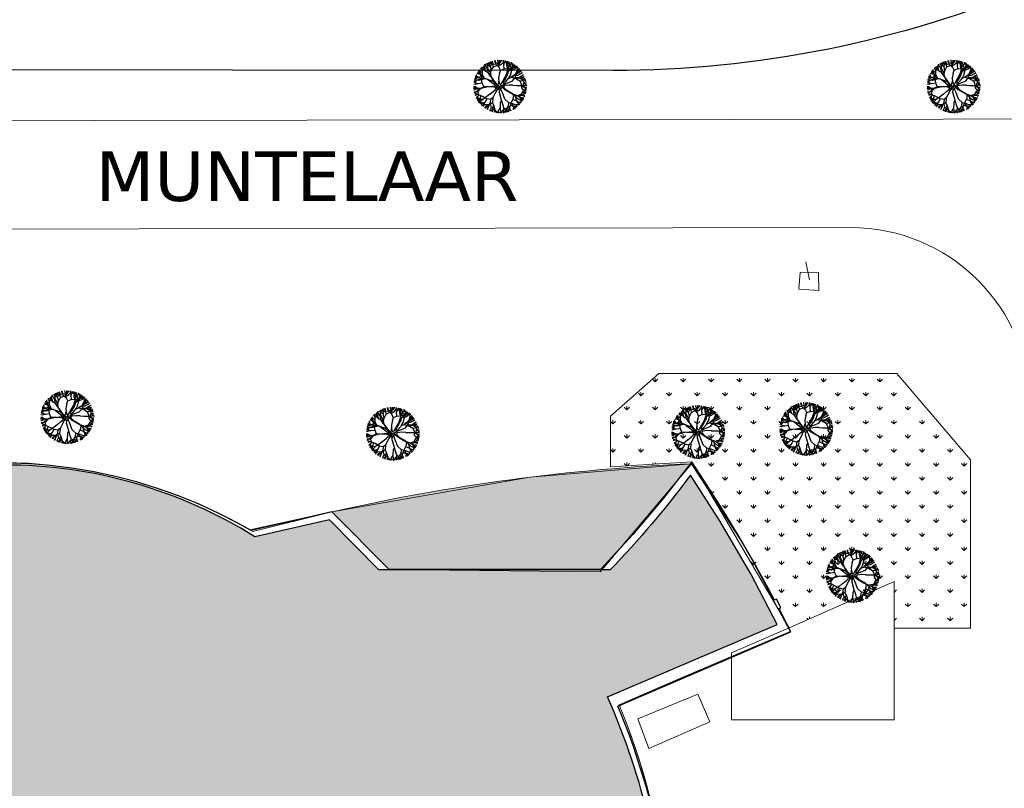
# Model space of a CAD drawing. Header units: millimetres. Extents: x -288508 to 246429, y 65483 to 604694.
# Tile 8 of 10: x 14696 to 64246, y 389669 to 428344. Entities that reach past the tile are written whole.
import ezdxf

# ---------------------------------------------------------------- set-up
doc = ezdxf.new("R2010")
doc.units = ezdxf.units.MM
doc.header["$LTSCALE"] = 100
doc.linetypes.add('BORDER2', pattern=[22.224999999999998, 6.35, -3.175, 6.35, -3.175, 0, -3.175])
doc.linetypes.add('DASHDOT', pattern=[25.4, 12.7, -6.35, 0, -6.35])
doc.layers.add('F-IA----_OBJECTKLEUR', color=7, linetype='Continuous', transparency=0.5)
doc.layers.add('T--A9020_Opstallen', color=254, linetype='Continuous', transparency=0.3)
for name, color, linetype in [('F-IL----_BRUTODEF', 4, 'Continuous'), ('F-IL----_OBJECTDEF', 6, 'Continuous'), ('LAYER01', 7, 'Continuous'), ('T--A90--_Groenvoorziening', 90, 'Continuous'), ('T--L90--_Groenvoorziening', 94, 'Continuous'), ('T--L9020_Opstallen', 3, 'Continuous'), ('T--L9041_VERHARDING', 30, 'DASHDOT'), ('T--L9042_BEPLANTING', 84, 'Continuous'), ('T--L9066_TRANSP_VOORZ_Auto', 1, 'Continuous'), ('T--T90--_TERREIN', 7, 'BORDER2')]:
    doc.layers.add(name, color=color, linetype=linetype)
doc.layers.add('HATCH_REACTORS', color=7, linetype='Continuous', plot=False)
doc.styles.get("Standard").update_dxf_attribs({"font": 'arial.ttf'})

# ---------------------------------------------------------------- blocks, each defined once
blk = doc.blocks.new('boom13')
for p, q in [((-605.6496879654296, 955.0146843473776), (-1011.206892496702, 1185.979495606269)), ((-678.9047749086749, 738.3398220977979), (-387.6149205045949, 449.5047017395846)), ((-448.667074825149, 798.1317292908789), (-605.6496879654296, 955.0146843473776)), ((-370.1730189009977, 710.9749724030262), (-448.667074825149, 798.1317292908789)), ((-213.1849070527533, 484.3697824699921), (-370.1730189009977, 710.9749724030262)), ((137.2226218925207, 947.5062793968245), (50.19770483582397, 671.5322892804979)), ((299.3826528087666, 369.1529174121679), (658.5379680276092, 717.7815004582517)), ((-965.6426062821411, 249.4667507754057), (-644.8994652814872, 87.80673679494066)), ((-204.4639562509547, 179.3191517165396), (-721.9686739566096, 696.1375127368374)), ((-644.8994652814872, 87.80673679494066), (-378.8939697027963, 35.51109734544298)), ((-387.6149205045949, 449.5047017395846), (-261.1501364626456, 327.4868274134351)), ((-378.8939697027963, 35.51109734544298), (-204.4639562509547, 39.87071867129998)), ((-261.1501364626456, 327.4868274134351), (-187.0165559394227, 296.9813680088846)), ((-156.4932281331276, 366.7075661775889), (-213.1849070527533, 484.3697824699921)), ((-169.5746543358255, 127.0274755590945), (-204.4639562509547, 179.3191517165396)), ((-204.4639562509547, 39.87071867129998), (-169.5746543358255, 70.37617807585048)), ((-187.0165559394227, 296.9813680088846), (-156.4932281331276, 327.4868274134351)), ((-169.5746543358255, 70.37617807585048), (-169.5746543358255, 127.0274755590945)), ((-156.4932281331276, 327.4868274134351), (-156.4932281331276, 366.7075661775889)), ((50.19770483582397, 671.5322892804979), (5.702160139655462, 360.2592899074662)), ((5.702160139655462, 360.2592899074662), (32.39838721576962, 289.1102698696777)), ((32.39838721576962, 289.1102698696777), (121.3949753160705, 280.216642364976)), ((121.3949753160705, 280.216642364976), (299.3826528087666, 369.1529174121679)), ((228.1908810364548, 48.98629053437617), (201.4891552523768, 13.41178051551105)), ((201.4891552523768, 13.41178051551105), (201.4891552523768, -57.73723952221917)), ((388.3792409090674, 75.66717304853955), (228.1908810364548, 48.98629053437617)), ((950.1912134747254, 127.4353280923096), (388.3792409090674, 75.66717304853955)), ((201.4891552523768, -57.73723952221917), (254.887108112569, -111.0990045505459)), ((254.887108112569, -111.0990045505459), (361.6830138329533, -146.6695512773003)), ((361.6830138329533, -146.6695512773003), (935.4891975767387, -144.335460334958))]:
    blk.add_line(p, q)
for points in [[(-1254.089208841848, 1296.05712128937), (-1229.072830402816, 1464.343479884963), (-1251.275504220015, 1463.239457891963)], [(-1094.748592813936, 1503.561433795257), (-1159.773873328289, 1474.566242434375), (-1194.413360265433, 1518.05764242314)], [(-965.6426062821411, 249.4667507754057), (-1135.539598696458, 377.0452887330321), (-1159.960107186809, 636.1102333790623), (-1099.723061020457, 999.4601939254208), (-1069.420853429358, 1336.152024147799), (-1083.984431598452, 1500.755426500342), (-1026.012802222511, 1634.965856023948)], [(-1158.396306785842, 1347.931501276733), (-1113.906260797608, 1592.458698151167)], [(-838.4818696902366, 771.0507929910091), (-960.5428672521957, 987.706412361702), (-951.0448979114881, 1244.311150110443), (-993.185032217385, 1420.395799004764), (-1087.519405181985, 1527.064829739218), (-1113.588680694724, 1603.720940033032)], [(-874.3456196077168, 1546.118482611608), (-1008.077211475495, 1539.575976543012), (-1062.198951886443, 1626.599241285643)], [(-702.3774594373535, 1481.308170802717), (-858.0898710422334, 1536.885416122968), (-924.8221906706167, 1692.492191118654)], [(-169.3980660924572, 983.7190321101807), (-172.6096740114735, 988.7971001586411), (-374.0220870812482, 1273.842271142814), (-593.1520161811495, 1370.359253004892), (-858.6236156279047, 1545.958532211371), (-919.8539387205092, 1703.817601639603)], [(-813.5998250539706, 1736.952402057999), (-669.0112996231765, 1392.391712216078), (-535.5411616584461, 1247.898008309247), (-446.5610696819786, 981.1367426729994), (-524.4172754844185, 1247.898008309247), (-479.9272294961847, 1481.308170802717), (-535.5411616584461, 1725.839330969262), (-568.9073214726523, 1836.985895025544)], [(-585.2100822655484, 1378.140270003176), (-599.4378767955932, 1519.807014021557), (-669.444639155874, 1591.261565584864), (-715.4519526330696, 1701.792697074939), (-785.4587149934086, 1773.247248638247)], [(-707.6718825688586, 1693.851729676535), (-659.3358542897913, 1803.450892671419)], [(-669.0112996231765, 1381.27467783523), (-635.6396411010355, 1592.458698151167), (-702.3774594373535, 1792.529647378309)], [(-413.1777645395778, 758.7257748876), (-446.5610696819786, 992.2537770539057), (-268.6008857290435, 1281.241184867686), (-35.03226832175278, 1514.655310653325), (-12.78449597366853, 1692.492191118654), (-46.15065578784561, 1925.906316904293)], [(-257.4769995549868, 1303.471290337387), (-235.2347259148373, 1570.228592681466), (-368.7048638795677, 1759.182507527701), (-402.0710236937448, 1881.446105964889)], [(-366.0801531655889, 1281.623288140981), (-284.9666172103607, 1516.694038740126), (-346.3627319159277, 1658.827275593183), (-368.5363881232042, 1792.709154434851), (-398.9863351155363, 1887.361182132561)], [(-313.0909317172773, 1681.379120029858), (-246.358612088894, 1770.299541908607), (-257.4769995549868, 1903.676211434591)], [(-284.80082559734, 1532.419871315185), (-62.50998457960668, 1734.643326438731), (-14.01209244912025, 1859.964473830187), (-44.62783105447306, 1938.890668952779)], [(-189.4622687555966, 1625.826708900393), (-249.5327392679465, 1893.743737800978)], [(-224.1108397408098, 1581.345627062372), (-146.2546339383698, 1703.60922549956), (-124.0123602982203, 1925.906316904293)], [(-54.56805066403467, 1742.424343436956), (181.4488168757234, 1755.81589800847), (260.8956503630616, 1833.653005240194), (269.5062980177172, 1904.331690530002)], [(-35.03226832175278, 1514.655310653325), (209.6657339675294, 1547.998487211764), (476.6005111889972, 1492.425205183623), (598.9467629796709, 1536.885416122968), (788.0308331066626, 1636.918909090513), (821.3969929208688, 1736.952402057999)], [(-21.78938886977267, 1867.902610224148), (112.2754057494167, 1905.887271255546)], [(137.2226218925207, 947.5062793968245), (214.6893556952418, 1181.526838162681), (312.8516939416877, 1542.228109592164), (331.0709779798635, 1777.921455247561), (411.017959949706, 1902.933229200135)], [(354.2542593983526, 1514.655310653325), (343.1303732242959, 1636.918909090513), (165.1756879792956, 1748.069436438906), (198.5418477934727, 1925.906316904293)], [(268.8415120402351, 1841.437870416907), (363.8496397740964, 1903.39972203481)], [(320.7975556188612, 1550.012974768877), (471.7492886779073, 1697.906172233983), (497.0810831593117, 1862.767561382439)], [(343.1303732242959, 1648.035943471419), (487.7243973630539, 1703.60922549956), (532.2144433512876, 1825.872823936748)], [(498.8482835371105, 1714.722296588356), (710.1746273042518, 1781.412612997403)], [(590.256716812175, 1751.769937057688), (543.9217478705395, 1830.853251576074)], [(707.1041438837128, 1648.401075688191), (598.0367868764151, 1743.828969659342), (606.6474345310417, 1814.50765494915)], [(928.858873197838, 1056.521229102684), (924.2397150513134, 1363.202633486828), (729.4435917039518, 1530.245029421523), (715.0500055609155, 1656.185940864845), (739.8788779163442, 1773.875494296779)], [(799.7807831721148, 1490.23546382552), (919.7863485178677, 1685.609870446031)], [(847.5834733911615, 805.7284941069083), (944.5848049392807, 1056.365126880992), (1095.367972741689, 1188.535322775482), (1176.144378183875, 1392.16007023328), (1247.649277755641, 1462.21616046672)], [(988.2332906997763, 1381.27467783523), (921.500971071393, 1525.76838174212), (921.500971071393, 1603.575732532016), (932.6193585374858, 1648.035943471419)], [(932.1855767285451, 1370.98749866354), (1067.579943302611, 1534.759799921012), (1075.856234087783, 1573.989651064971)], [(1020.303222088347, 1170.768504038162), (1001.08349836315, 1376.713496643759), (1054.722321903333, 1483.7452653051), (1129.568436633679, 1550.119595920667)], [(1039.964689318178, 1500.386509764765), (1045.584564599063, 1594.563034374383)], [(-1509.188325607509, -64.10465081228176), (-1554.642884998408, 178.6354628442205), (-1512.395060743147, 448.0008026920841), (-1562.876535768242, 567.9880368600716), (-1672.177141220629, 751.8707792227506), (-1773.744270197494, 780.2277650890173)], [(-1450.549892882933, 711.8613339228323), (-1677.02162895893, 724.9520908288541), (-1768.280880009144, 771.7146092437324)], [(-1157.155828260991, 646.8677643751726), (-1453.353172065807, 701.107638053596), (-1638.219677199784, 829.7022178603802), (-1699.53976852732, 903.1176444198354)], [(-1426.791100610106, 964.5223441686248), (-1567.792349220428, 890.6963267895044), (-1645.503686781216, 886.8321513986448), (-1690.461211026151, 895.7287749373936)], [(-1597.971632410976, 807.7258798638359), (-1607.834883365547, 902.1849740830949), (-1661.194092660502, 962.0406974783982)], [(-1548.325105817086, 1010.274411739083), (-1642.664519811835, 1011.21022841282)], [(-678.9047749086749, 738.3398220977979), (-791.3575514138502, 847.7600731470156), (-980.436122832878, 892.2202840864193), (-1347.474878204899, 903.3333551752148), (-1636.657427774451, 1025.596953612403)], [(-1218.137389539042, 1007.007148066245), (-1422.873732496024, 977.583218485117), (-1532.437310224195, 1025.840293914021), (-1602.446846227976, 1097.297676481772)], [(-1330.445169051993, 1128.519884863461), (-1454.892493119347, 1092.045951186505), (-1556.910584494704, 1141.613089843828)], [(-1383.353423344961, 1234.204069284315), (-1501.743234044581, 1265.065988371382)], [(-721.9686739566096, 696.1375127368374), (-968.2203829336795, 847.2841416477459), (-1210.357319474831, 999.0661806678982), (-1342.090625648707, 1181.208983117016), (-1458.772261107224, 1300.303677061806)], [(-971.6422249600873, 987.1544997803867), (-1092.046146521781, 1170.485132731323), (-1254.089208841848, 1296.05712128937), (-1399.509508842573, 1311.101395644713)], [(-1103.973432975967, 1115.429127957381), (-1319.681007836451, 1125.713877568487), (-1372.589262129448, 1231.398061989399), (-1357.668956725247, 1376.831133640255)], [(-969.3122366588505, 892.2202840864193), (-1013.802282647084, 1192.320762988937), (-1158.396306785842, 1336.814466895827), (-1302.984832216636, 1414.62181768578)], [(-169.3980660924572, 983.7190321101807), (-101.0937455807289, 475.8764474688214), (-74.39751850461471, 235.7485048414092), (-3.200248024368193, 182.3907031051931), (130.2918847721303, 191.2803673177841), (263.7895162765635, 289.1102698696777), (685.1757843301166, 690.6508882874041)], [(658.5379680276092, 717.7815004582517), (855.3635434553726, 797.7875267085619), (1090.050839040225, 685.3914410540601), (1370.57965648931, 446.7383913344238), (1643.658832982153, 247.4712949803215), (1792.283005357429, 175.2408771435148), (1877.516705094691, 56.46223582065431)], [(685.1757843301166, 690.6508882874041), (848.3655905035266, 929.0922747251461), (1011.985669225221, 1163.392409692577), (1200.446030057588, 1285.917333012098), (1325.188566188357, 1396.540340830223)], [(765.7830607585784, 803.2998622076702), (988.2332906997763, 914.4503895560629), (1244.049680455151, 892.2202840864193), (1422.009864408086, 925.5634606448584), (1533.232230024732, 1014.483882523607), (1611.088435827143, 1036.713987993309)], [(944.9599124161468, 124.47987723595), (950.1912134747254, 127.4353280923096), (1244.887462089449, 314.4428966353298), (1352.168074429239, 528.5090635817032), (1540.734881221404, 784.932222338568), (1701.440058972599, 838.2471743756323)], [(988.2332906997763, 925.5634606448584), (1177.317360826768, 1036.713987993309), (1310.782000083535, 1192.320762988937), (1333.029772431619, 1336.814466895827)], [(1097.830909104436, 677.4504736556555), (1296.780385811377, 903.4901517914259), (1502.18151474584, 995.8079014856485), (1596.686720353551, 1010.597917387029)], [(1119.039766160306, 1196.164085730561), (1315.830247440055, 1217.803150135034), (1395.277080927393, 1295.640257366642)], [(1213.544971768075, 1210.954101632), (1340.827685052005, 1351.215705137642)], [(1304.557682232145, 895.5520153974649), (1432.34054399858, 1082.988285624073), (1519.402810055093, 1137.165272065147)], [(1310.782000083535, 1192.320762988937), (1477.618297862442, 1158.977586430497), (1477.618297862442, 1181.207691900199)], [(1462.624699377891, 972.6104253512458), (1548.688976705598, 932.4514367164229), (1627.471024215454, 947.394723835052)], [(1541.675441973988, 800.6268818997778), (1541.782571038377, 934.5183736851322), (1631.386318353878, 984.2514598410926)], [(1599.9802343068, 578.1327209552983), (1632.757741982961, 703.6043085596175), (1727.761941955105, 765.5623119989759)], [(-1528.52160716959, 324.70150254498), (-1650.081884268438, 307.519320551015), (-1752.257423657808, 124.2641190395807), (-1931.531931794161, 148.7571263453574)], [(-1666.531608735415, 147.90053553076), (-1876.631625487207, 179.6965120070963), (-1914.526346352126, 166.6019199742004)], [(-1395.200407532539, 306.8957584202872), (-1655.767447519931, 145.0945282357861), (-1698.730864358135, -107.8932906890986), (-1799.302862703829, -185.0526170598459), (-1912.987025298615, -224.33639315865)], [(-1138.343877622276, 366.2877577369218), (-1403.160289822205, 320.4592967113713), (-1594.08530806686, 381.7141886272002), (-1810.243837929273, 346.1704772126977), (-1907.110647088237, 371.4217687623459)], [(-1674.129442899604, 471.4991607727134), (-1859.896858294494, 508.4406536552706)], [(-1661.185200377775, 306.9672111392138), (-1723.870932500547, 448.6228516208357), (-1848.193184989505, 486.9859749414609)], [(-1612.809351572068, 398.0837342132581), (-1732.645255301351, 555.6721183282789), (-1840.27090478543, 583.7280301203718)], [(-1735.522739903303, 459.1810984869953), (-1812.625940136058, 666.9346023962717)], [(-878.5098038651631, -432.0105979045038), (-510.4725521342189, -288.967591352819), (-225.6889689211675, -146.6695512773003), (-216.786560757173, -66.6308670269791), (-296.8807406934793, 4.518153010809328), (-403.6766464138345, 31.19903552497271)], [(0, 162.2373627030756), (-62.44332743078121, 137.2765489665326), (-62.44332743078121, 37.43725731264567), (0, 0), (99.9060246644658, -12.48040686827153), (124.8811561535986, 24.96081373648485), (112.3935904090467, 112.3196985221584), (74.92539446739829, 137.2765489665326), (37.46269723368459, 124.80010539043), (0, 149.7569558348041)], [(1252.264454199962, 306.1243314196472), (1483.016758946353, 213.4364823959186), (1628.023743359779, 267.6980193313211), (1762.84163228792, 283.1952880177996), (1858.889107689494, 308.906921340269)], [(1359.545066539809, 520.1904983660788), (1501.743595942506, 527.3650878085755), (1576.586745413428, 593.7367888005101), (1689.266361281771, 634.1979811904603), (1764.109510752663, 700.5696821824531)], [(1472.197372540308, 390.6964507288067), (1592.034372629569, 570.3478557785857), (1709.877014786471, 561.3178004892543), (1826.890233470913, 473.6747716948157)], [(1498.714952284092, 212.4898974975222), (1689.649153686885, -19.56973823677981), (1812.40708761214, -74.2316553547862), (1892.756369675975, -47.57343713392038)], [(1520.726176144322, -126.41889230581), (1674.436603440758, 11.98574020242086), (1792.319305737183, 32.88050971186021), (1890.255522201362, 12.48467289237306)], [(1587.271692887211, 112.6300886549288), (1857.841417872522, 159.3207699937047)], [(1680.948808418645, 626.8218868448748), (1788.012197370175, 573.1024405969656)], [(1717.822876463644, 569.1026656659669), (1805.215571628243, 654.7246380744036)], [(1796.854105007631, 54.65559483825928), (1875.749141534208, 106.3892782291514)], [(1800.228867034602, 183.0257423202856), (1808.835586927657, 253.70057943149), (1863.952542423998, 261.0161207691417)], [(-1700.627912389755, -26.99528668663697), (-1929.902927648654, -24.65822564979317)], [(-878.5098038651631, -432.0105979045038), (-966.9935206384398, -449.1814095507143), (-1264.462424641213, -285.7929151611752), (-1509.188325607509, -64.10465081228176), (-1687.910657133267, -50.71631103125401), (-1919.379677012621, -95.63342996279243)], [(-1566.406067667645, -256.2619677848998), (-1692.385396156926, -184.5738580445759), (-1915.512802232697, -173.3990541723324)], [(-1661.897069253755, -350.100260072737), (-1754.021916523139, -287.8663752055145), (-1886.681824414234, -305.5949778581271)], [(-1788.538701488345, -187.8586243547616), (-1814.223168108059, -330.4856887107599), (-1879.253769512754, -359.4794930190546)], [(-1505.360293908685, -468.4347958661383), (-1709.852752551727, -415.1275925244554), (-1864.240236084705, -478.2582694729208)], [(-1817.027447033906, -341.2432197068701), (-1860.9850021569, -421.6722774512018)], [(-1287.217548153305, -275.7867777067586), (-1554.750301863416, -266.8200178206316), (-1736.842473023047, -409.5095439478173), (-1857.298123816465, -448.9065529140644)], [(-891.2022080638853, -407.2933276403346), (-1134.814280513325, -369.7604075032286), (-1494.596132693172, -471.2408031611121), (-1706.053335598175, -576.9249875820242), (-1854.383305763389, -572.7198117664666)], [(-1728.483568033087, -662.9698950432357), (-1830.506980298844, -613.4013693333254)], [(-1692.544815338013, -852.7514887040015), (-1355.590062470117, -691.2293379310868), (-1217.903238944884, -550.7478557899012), (-955.8902045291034, -448.6293001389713), (-1218.455688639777, -539.6376963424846), (-1453.787351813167, -506.7944861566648), (-1695.254788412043, -574.4840333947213), (-1804.607123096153, -613.3289329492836)], [(-1477.140368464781, -889.2971355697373), (-1610.093757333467, -693.8318141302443), (-1717.719406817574, -665.7759023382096), (-1782.75000822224, -694.7697066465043)], [(-1344.486746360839, -690.6772285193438), (-1557.067517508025, -667.8348606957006), (-1753.57715677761, -744.4265233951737)], [(-492.271828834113, -352.3366689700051), (-494.9727643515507, -357.7038048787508), (-910.9700093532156, -922.0257823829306), (-880.9419427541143, -1159.579500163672), (-894.86711013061, -1477.567497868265), (-998.6996632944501, -1611.311429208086)], [(-701.8539202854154, -668.6281826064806), (-805.5543641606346, -786.3763725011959), (-840.5694324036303, -977.4296674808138), (-833.440407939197, -1344.567414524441), (-941.1913542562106, -1639.465139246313)], [(-891.2022080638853, -407.2933276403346), (-492.271828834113, -352.3366689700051), (-217.5453824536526, -204.1689932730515), (-134.690851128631, -199.8093719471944), (-112.8829754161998, -230.3148313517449), (-130.3303757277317, -300.0410295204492), (-236.5750028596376, -923.0209806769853)], [(-701.8539202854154, -668.6281826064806), (-359.181101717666, -404.5847489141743), (-163.3886078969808, -271.1803363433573), (-38.7988832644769, -235.6058263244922), (59.10011299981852, -235.6058263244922), (165.8905200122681, -271.1803363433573), (263.7895162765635, -360.1166113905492), (639.2077699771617, -692.0162488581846)], [(319.4168070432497, -823.7676385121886), (183.6898376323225, -520.1979431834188), (94.69324953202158, -342.3293563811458), (14.59906959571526, -297.8612188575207), (-38.7988832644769, -324.5421013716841), (-83.29442796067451, -431.2656314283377), (-318.3271945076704, -1106.756420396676)], [(-87.41845891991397, -62.40203434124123), (-162.3493520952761, -87.35888478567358), (-124.8866548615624, -162.2413259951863), (-62.44332743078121, -149.7609191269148), (0, -124.80010539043), (0, -62.40203434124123), (-37.46819594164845, -49.92162747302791), (-99.91152337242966, -74.87847791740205)], [(638.2324490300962, -689.2271403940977), (708.364727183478, -889.7832047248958), (584.4519743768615, -1118.598930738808), (332.1614123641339, -1386.929264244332), (119.5781762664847, -1649.775188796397), (40.0557122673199, -1794.628754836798), (-82.80935072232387, -1873.858329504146)], [(74.92539446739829, -99.8392916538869), (37.46269723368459, -149.7609191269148), (112.3935904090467, -199.678583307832), (149.8562876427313, -162.2413259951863), (137.3687218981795, -87.35888478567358), (74.92539446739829, -99.8392916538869)], [(636.5047522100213, -690.820325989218), (641.9994027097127, -693.2513785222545), (967.9879572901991, -817.9476973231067), (1203.75724192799, -776.1589663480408), (1522.044417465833, -774.2745940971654), (1660.779985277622, -871.3368446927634)], [(935.4891975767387, -144.335460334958), (1224.198293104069, -132.8347749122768), (1509.8426498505, -124.152329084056), (1720.666614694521, -202.1454075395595), (1883.892348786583, -236.138199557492)], [(985.6578220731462, -142.3370003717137), (1123.448549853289, -268.9573884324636), (1478.829648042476, -384.9122370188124), (1713.32732018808, -414.8143649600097), (1834.214394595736, -500.8711996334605)], [(1486.21028851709, -393.2349162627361), (1626.424215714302, -551.3452517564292), (1789.824105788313, -584.8333596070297)], [(1535.194782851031, -765.6563063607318), (1642.652992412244, -685.783430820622), (1736.054409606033, -727.9543527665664)], [(1565.29169211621, -783.9510922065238), (1666.018482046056, -679.7575938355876), (1736.182316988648, -691.8677578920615)], [(1674.336034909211, -672.3814994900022), (1755.622912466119, -630.0312513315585)], [(1697.026145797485, -27.88830345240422), (1698.679781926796, -264.2789990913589), (1772.475241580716, -347.4934494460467), (1842.639076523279, -359.6036135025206)], [(1779.855882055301, -355.8161286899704), (1837.022849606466, -453.7842521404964)], [(1820.721675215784, -66.85819063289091), (1852.001353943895, -202.6439974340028)], [(-1601.594013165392, -925.7735173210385), (-1703.16114953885, -830.3779176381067)], [(-1178.590700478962, -978.6117744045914), (-1466.381528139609, -892.1017558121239), (-1598.790733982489, -915.0198214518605), (-1650.703850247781, -981.8905630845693)], [(-1442.739723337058, -728.9702154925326), (-1490.515183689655, -887.2506334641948), (-1642.615790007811, -961.6285634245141)], [(-318.3271945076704, -1106.756420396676), (-575.8596516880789, -1144.012832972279), (-941.7528180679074, -1101.895302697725), (-1279.534084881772, -1088.351739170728), (-1443.21109244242, -1111.072106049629), (-1580.134974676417, -1059.837355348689)], [(-1286.880205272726, -1177.802406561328), (-1533.315184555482, -1145.511305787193)], [(-1307.744672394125, -944.943848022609), (-1506.536344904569, -1134.337265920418)], [(-1445.479052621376, -1121.962340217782), (-1413.290266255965, -1185.467381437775), (-1455.007684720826, -1222.224053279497)], [(-921.7288496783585, -919.2211621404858), (-1165.022260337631, -970.660250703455), (-1255.286373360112, -1096.452658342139), (-1358.662650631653, -1184.369515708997), (-1424.144207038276, -1259.191781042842)], [(-841.1218820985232, -966.3195080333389), (-1138.64251533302, -1025.658655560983), (-1275.77688916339, -1177.250297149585), (-1346.307473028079, -1325.524577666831)], [(-1057.367560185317, -1111.899838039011), (-1056.926853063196, -1327.852007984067), (-1159.853022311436, -1385.943607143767), (-1305.847624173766, -1378.264409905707)], [(-1162.120982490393, -1396.833841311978), (-1187.065181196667, -1516.610267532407)], [(-891.7007830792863, -1156.774879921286), (-1005.841221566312, -1241.885729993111), (-1031.074733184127, -1338.684333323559), (-1102.16384769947, -1435.017825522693), (-1127.397359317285, -1531.816428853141)], [(-1059.194813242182, -1338.742242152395), (-1016.585414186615, -1461.224581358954), (-1061.024825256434, -1565.578455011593)], [(-586.7431779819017, -1141.746269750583), (-626.2059615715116, -1440.271845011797), (-745.4607634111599, -1631.296667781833), (-815.7402338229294, -1696.187148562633)], [(-236.5750028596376, -923.0209806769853), (-239.4267762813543, -1211.944975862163), (-244.9411063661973, -1497.668050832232), (-333.3081713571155, -1704.358462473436), (-375.3653570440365, -1865.694581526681)], [(-307.4436682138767, -1109.022983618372), (-248.5200829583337, -1371.236620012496), (-300.2174069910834, -1564.968163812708), (-253.9823946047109, -1779.094736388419), (-274.3917940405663, -1877.096077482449)], [(-235.3685964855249, -1362.612949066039), (-60.82638906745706, -1614.822858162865), (193.9829544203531, -1645.169030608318), (276.0418117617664, -1741.784932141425), (320.9230510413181, -1853.377845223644)], [(319.4168070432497, -823.7676385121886), (427.5209317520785, -1068.943108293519), (546.7440818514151, -1423.241135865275), (662.7995310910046, -1629.188770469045), (665.966110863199, -1777.544546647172)], [(576.134421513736, -1125.975025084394), (792.0146678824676, -1335.904893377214), (874.0175860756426, -1545.637370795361), (884.0959041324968, -1640.760480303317)], [(716.6822800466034, -882.4071103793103), (962.1922173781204, -991.7362038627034), (1086.710916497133, -1148.897324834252), (1286.072765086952, -1239.686744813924), (1352.491232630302, -1314.582629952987)], [(963.4176262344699, -1385.044824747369), (774.7964199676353, -1527.541617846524), (752.120181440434, -1636.427809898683), (784.3078467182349, -1699.938234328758)], [(783.7000802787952, -1343.278358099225), (964.5589288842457, -1480.212254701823), (1014.345255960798, -1569.85769890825)], [(963.1291297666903, -976.0374302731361), (1269.661496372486, -986.6548047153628), (1446.171996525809, -800.3949457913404), (1572.672332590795, -792.2737714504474), (1688.983573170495, -822.916865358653)], [(1037.795068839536, -1082.427896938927), (965.6844653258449, -1374.159973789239), (995.1501379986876, -1505.267600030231), (1064.516542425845, -1553.795629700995)], [(965.7211181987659, -828.8325482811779), (1029.179502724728, -1069.27109954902), (1159.29950442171, -1153.17655275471), (1252.241888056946, -1252.059017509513), (1330.223858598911, -1313.743844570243)], [(1010.582909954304, -1213.094557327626), (1209.6152836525, -1402.235007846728)], [(1093.154644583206, -1172.918777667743), (1104.993727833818, -1370.541091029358), (1178.789187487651, -1453.755541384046)], [(1103.232962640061, -1268.041887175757), (1237.000196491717, -1402.133399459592)], [(1201.490402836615, -787.0438173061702), (1292.164826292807, -896.8165162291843), (1390.097162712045, -917.2115450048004), (1489.842305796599, -983.4286904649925), (1587.774642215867, -1003.823719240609)], [(1277.042136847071, -994.9774839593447), (1433.888204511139, -1138.338260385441), (1472.658618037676, -1148.552625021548)], [(1402.718620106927, -868.6583321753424), (1591.892056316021, -998.2187640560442)], [(1478.958779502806, -981.1621272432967), (1499.8077649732, -1099.118339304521)], [(-1099.359568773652, -1424.260294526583), (-1218.205655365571, -1439.225449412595)], [(-886.9125487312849, -1491.129649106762), (-812.4749722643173, -1602.42201299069), (-859.2324851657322, -1693.613823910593)], [(-725.5103975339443, -1590.006869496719), (-819.3630881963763, -1604.549106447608), (-876.4949521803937, -1660.815108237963)], [(-637.085607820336, -1438.006089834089), (-638.9128608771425, -1664.848493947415), (-681.0854328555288, -1758.317516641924)], [(-315.6368536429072, -1584.482068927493), (-467.0793207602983, -1711.996467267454), (-489.7555592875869, -1820.882659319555)], [(-385.9163240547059, -1649.372549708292), (-413.5863954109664, -1836.745369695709)], [(-247.7453852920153, -1508.425581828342), (-117.1453203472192, -1668.819973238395), (-102.1307871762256, -1787.594914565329), (-127.3652985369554, -1884.397353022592)], [(-63.09434924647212, -1625.713092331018), (-84.41681466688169, -1837.13294387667), (-69.45640157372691, -1874.330581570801)], [(-80.6077856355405, -1793.205542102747), (-32.85613444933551, -1874.572492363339)], [(47.43635274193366, -1802.951434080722), (117.5965393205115, -1815.057484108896), (122.1657595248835, -1870.469740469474)], [(113.2789912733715, -1651.081405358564), (122.3313844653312, -1880.189564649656)], [(271.1419483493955, -1485.63835366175), (444.620156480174, -1614.249571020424), (429.7487812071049, -1731.498333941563), (336.4026317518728, -1844.014511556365)], [(278.3097719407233, -1730.894697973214), (422.0364136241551, -1749.464129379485), (454.224078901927, -1812.974553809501)], [(432.9199399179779, -1751.730692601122), (515.4328296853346, -1791.639626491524)], [(437.1294216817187, -1739.821013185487), (518.3055218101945, -1831.358142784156)], [(452.0007969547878, -1622.572250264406), (575.6897127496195, -1661.540653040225), (632.8530319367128, -1759.504662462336)], [(544.4761216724, -1434.131370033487), (501.3904837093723, -1641.018903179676), (572.1106612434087, -1792.080592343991)], [(749.8522212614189, -1647.318044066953), (705.4116891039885, -1751.67730092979)], [(852.8132601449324, -1504.977303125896), (808.4295849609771, -1588.940947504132), (819.4418501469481, -1668.36791304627)], [(1006.029784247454, -1507.533355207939), (915.7960679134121, -1613.712826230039)]]:
    blk.add_lwpolyline(points)

msp = doc.modelspace()

# ---------------------------------------------------------------- hatches: boundary and pattern name
at = {"layer": 'F-IA----_OBJECTKLEUR'}
h = msp.add_hatch(color=240, dxfattribs=at)
h.dxf.hatch_style = 1
edge = h.paths.add_edge_path()
edge.add_line((-36685.92364089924, 380915.1015625), (5264.140625, 380965.1015625))
edge.add_line((5264.140625, 380965.1015625), (5264.133888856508, 382655.1011638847))
edge.add_line((5264.133888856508, 382655.1011638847), (11244.265625, 382655.125))
edge.add_line((11244.265625, 382655.125), (11654.00224037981, 383054.7305097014))
edge.add_line((11654.00224037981, 383054.7305097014), (15978.01229688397, 378621.0948304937))
edge.add_arc((20896.39561415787, 373909.0876153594), 6811.277886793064, 87.74730719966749, 136.2276418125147, ccw=False)
edge.add_line((21164.125, 380715.1016784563), (26024.140625, 380715.1016784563))
edge.add_line((26024.140625, 380715.1016784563), (26024.140625, 380955.1015625))
edge.add_line((26024.140625, 380955.1015625), (47220.42297317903, 380913.0456626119))
edge.add_arc((13695.6168098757, 380507.5464006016), 33527.25843158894, 0.6929872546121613, 23.50458242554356)
edge.add_line((44441.05759428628, 393878.9684981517), (44271.89476543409, 394273.1987228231))
edge.add_line((44271.89476543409, 394273.1987228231), (52822.7845363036, 397919.3103241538))
edge.add_line((52822.7845363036, 397919.3103241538), (51482.26597437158, 400453.6471300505))
edge.add_line((51482.26597437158, 400453.6471300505), (49944.07444205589, 403092.8182855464))
edge.add_line((49944.07444205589, 403092.8182855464), (48457.84900757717, 405429.5784740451))
edge.add_arc((6647.025555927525, 436723.4232043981), 52224.99091155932, 316.31872449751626, 323.1865131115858, ccw=False)
edge.add_line((44415.76769093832, 400654.4366196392), (32776.91367037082, 400654.4366196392))
edge.add_line((32776.91367037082, 400654.4366196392), (30284.34375, 403178.3828125))
edge.add_line((30284.34375, 403178.3828125), (26537.32052187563, 402328.2655991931))
edge.add_arc((13908.36396871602, 382053.9706958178), 23885.92844020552, 58.08102147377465, 89.98614338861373)
edge.add_line((13914.140625, 405939.8984375), (13914.140625, 402215.1015625))
edge.add_line((13914.140625, 402215.1015625), (-52296.79741644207, 402143.6132812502))
edge.add_arc((5601.936138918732, 382294.7238627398), 61206.5499637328, 161.0772195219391, 179.6326987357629)
edge.add_line((-55603.35615684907, 382687.0928887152), (-41565.859375, 385904.96875))
edge.add_line((-41565.859375, 385904.96875), (-36685.859375, 385904.96875))
edge.add_line((-36685.859375, 385904.96875), (-36685.92364089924, 380915.1015625))
at = {"layer": 'T--A90--_Groenvoorziening', "linetype": 'Continuous', "lineweight": 0}
h = msp.add_hatch(dxfattribs=at)
h.set_pattern_fill('GRASS', color=256, scale=1000)
h.set_pattern_definition([(90, (0, 0), (-707.106781, 707.106781), [187.5, -1226.713563]), (45, (0, 0), (-707.1067811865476, 707.1067811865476), [187.5, -812.5]), (135, (0, 0), (-707.1067811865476, -707.1067811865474), [187.5, -812.5])])
h.paths.add_polyline_path([(62575.07629507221, 388524.5836226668), (62575.06468444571, 380544.9802559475), (58698.10192775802, 380544.9858970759), (58698.10192775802, 388589.8051658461)])
h.paths.add_polyline_path([(62542.86948139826, 397720.8451454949), (58698.13428721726, 397720.8470419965), (58698.13544839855, 400074.8837784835), (53414.94629194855, 397744.2555197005), (48514.37500000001, 406097.34375), (44420.88588003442, 405849.7034934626), (44420.88588003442, 408396.8395240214), (46860.06143221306, 410534.781294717), (58838.19365998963, 410534.781294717), (62542.86948139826, 406204.5072804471)])
at = {"layer": 'T--A9020_Opstallen', "linetype": 'Continuous', "lineweight": 5}
msp.add_hatch(color=256, dxfattribs=at).paths.add_polyline_path([(30397.67330063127, 403572.8273458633, -0.04558696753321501), (48511.87018554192, 405998.94458127), (43912.70980148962, 400564.0677575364), (33288.10147064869, 400682.3825678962)], flags=0)

# ---------------------------------------------------------------- linework, layer by layer
at = {"layer": 'F-IL----_BRUTODEF'}
msp.add_lwpolyline([(46395.82983634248, 389135.0965120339), (46241.25, 389705.296875), (45582.31309124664, 391776.9127250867), (45394.3718237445, 392298.7503438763), (45182.125, 392848.65625), (44962.03125, 393396.8515625), (44791.41894942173, 393802.2544619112), (53497.78125, 397547.3515625), (52909.406337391, 398721.1250448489), (52909.406337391, 398721.1250448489), (53001.12038193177, 398769.7042974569), (52778.125, 399190.703125), (52680.05643041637, 399134.0751138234), (52359.371152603, 399737.7185046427), (51644.13924451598, 401040.351312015), (50900.84369221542, 402327.186283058), (50129.83373571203, 403597.6178368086), (49332.082987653, 404851.1990945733), (48514.37500000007, 406097.3437499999), (47096.30293860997, 404267.6086539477), (45547.26931435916, 402436.699849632), (43919.84690651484, 400675.1015625), (33295.3203125, 400675.1015625), (30397.53125, 403572.890625), (26336.44923153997, 402637.6171679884), (25666.85467444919, 403016.6536580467), (24719.796875, 403502.8046875), (23725.703125, 403959.75), (22682.515625, 404384.40625), (21629.984375, 404759.1328125), (20576.125, 405083.5703125), (19518.32036000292, 405350.6169779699), (18428.53125, 405593.15625), (17320.484375, 405780.125), (16237.1875, 405912.1171875), (15138.453125, 406004.8203125), (13944.140625, 406039.4966022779)], dxfattribs=at)
at = {"layer": 'F-IL----_OBJECTDEF'}
msp.add_lwpolyline([(11654.00224037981, 383054.7305097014), (15978.01229688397, 378621.0948304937, -0.2147480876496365), (21164.125, 380715.1016784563), (26024.140625, 380715.1016784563), (26024.140625, 380955.1015625), (47220.42297317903, 380913.0456626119, 0.09986436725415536), (44441.05759428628, 393878.9684981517), (44271.89476543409, 394273.1987228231), (52822.7845363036, 397919.3103241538), (51482.26597437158, 400453.6471300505), (49944.07444205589, 403092.8182855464), (48457.84900757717, 405429.5784740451, -0.02997535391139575), (44415.76769093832, 400654.4366196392), (32776.91367037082, 400654.4366196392), (30284.34375, 403178.3828125), (26537.32052187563, 402328.2655991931, 0.1401186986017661), (13914.140625, 405939.8984375)], format="xyb", dxfattribs=at)
at = {"layer": 'HATCH_REACTORS', "lineweight": 0}
msp.add_lwpolyline([(13514.27462222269, 406041.9590394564, -0.1354643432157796), (26430.511925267, 402587.0515642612), (30397.67330063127, 403572.8273458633), (33288.10147064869, 400682.3825678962), (43912.70980148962, 400564.0677575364), (48511.87018554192, 405998.94458127), (51238.7593598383, 401747.4760474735), (53474.76261548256, 397558.7923604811), (47659.02745923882, 395077.8927860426), (44866.50531313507, 393851.1968354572, -0.1014798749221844), (47443.58972766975, 380545.4628460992), (35434.23261098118, 380545.0314782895), (35434.14961696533, 329925.0197958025), (35257.42988206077, 329925.0096771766), (35480.43187760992, 326403.2351475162), (45331.3925657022, 327016.4042383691), (46048.87614072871, 316087.6878404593)], format="xyb", dxfattribs=at)
at = {"layer": 'LAYER01', "lineweight": 18}
for points in [[(54436.91546165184, 415258.5645158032), (54255.41256814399, 416159.7431000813)], [(53902.79110321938, 414781.963738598), (53978.35489296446, 415627.3453262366), (54897.48079243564, 415643.4390189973), (54913.6671272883, 414724.2787237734), (53902.79110321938, 414781.963738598)]]:
    msp.add_lwpolyline(points, dxfattribs=at)
at = {"layer": 'T--A90--_Groenvoorziening', "linetype": 'Continuous', "lineweight": 0}
msp.add_line((62542.86948139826, 397720.8451454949), (62542.86948139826, 406204.5072804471), dxfattribs=at)
at = {"layer": 'T--A90--_Groenvoorziening', "linetype": 'Continuous', "lineweight": 0, "flags": 128}
msp.add_lwpolyline([(45795.91507139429, 393169.6358815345), (46356.80543938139, 391676.2899205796), (49424.31434065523, 393005.9125612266), (48816.82159633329, 394398.2943062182)], close=True, dxfattribs=at)
at = {"layer": 'T--L9020_Opstallen', "lineweight": 18}
msp.add_lwpolyline([(13514.27462222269, 406041.9590394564, -0.1336182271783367), (26272.95502367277, 402678.7798631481), (30397.67330063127, 403572.8273458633), (40361.11937202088, 405322.8309199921), (48511.87018554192, 405998.94458127), (51238.7593598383, 401747.4760474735), (53474.76261548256, 397558.7923604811), (47800.2962440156, 395144.2244510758), (44855.81849331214, 393876.0309754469, -0.1016363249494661), (47443.33296362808, 380551.5640476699), (35434.23261098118, 380545.0314782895), (35434.14961696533, 329925.0197958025), (35257.42988206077, 329925.0096771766), (35480.43187760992, 326403.2351475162), (45331.3925657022, 327016.4042383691), (46048.87614072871, 316087.6878404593)], format="xyb", dxfattribs=at)
at = {"layer": 'T--L9020_Opstallen', "lineweight": 0}
msp.add_lwpolyline([(30397.67330063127, 403572.8273458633, -0.04558696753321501), (48511.87018554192, 405998.94458127), (43912.70980148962, 400564.0677575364), (33288.10147064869, 400682.3825678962)], format="xyb", close=True, dxfattribs=at)
at = {"layer": 'T--L9041_VERHARDING', "linetype": 'Continuous', "lineweight": 0, "flags": 128}
msp.add_lwpolyline([(58165.14694014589, 270058.6942735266), (75766.92133299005, 271173.2744655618, 0.06654959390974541), (78106.4086377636, 271638.1198288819), (85420.25750086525, 274135.4854376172, 0.06229124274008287), (87428.31209714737, 275114.0841823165), (102165.4608109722, 284724.9646063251, 0.2998480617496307), (104799.0224965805, 290779.7270768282), (97018.55785022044, 335472.4078493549, 0.3552580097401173), (91305.60803089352, 340440.0836101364), (74249.09265743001, 341003.6708681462, -0.4045719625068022), (65546.31155148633, 349998.7618031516), (65546.31155148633, 408880.4257359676, 0.4147605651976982), (56529.50655231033, 417880.4100466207), (-86771.52811977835, 417612.8347169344), (-89892.59548181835, 414618.4832350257), (-89411.00377424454, 406750.0067743), (-94319.51980309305, 406407.6809710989), (-95289.7242239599, 424930.9083512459), (-92192.01866516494, 424959.865865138), (-92184.47682813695, 423303.5318799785), (-77564.18900904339, 423126.2231059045), (82508.51625893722, 423378.6115484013)], format="xyb", dxfattribs=at)
at = {"layer": 'T--L9042_BEPLANTING', "lineweight": 18}
for points in [[(62542.86948139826, 397720.8451454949), (58698.13428721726, 397720.8470419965), (58698.13544839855, 400074.8837784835), (53414.94629194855, 397744.2555197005), (48514.37500000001, 406097.34375), (44420.88588003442, 405849.7034934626), (44420.88588003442, 408396.8395240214), (46860.06143221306, 410534.781294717), (58838.19365998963, 410534.781294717), (62542.86948139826, 406204.5072804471)], [(53414.94629194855, 397744.2555197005), (58698.13544839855, 400074.8837784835), (58698.13201128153, 393106.8936873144), (50509.12157860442, 393106.8983218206), (50509.13053657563, 396492.7122080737)]]:
    msp.add_lwpolyline(points, close=True, dxfattribs=at)
at = {"layer": 'T--L9066_TRANSP_VOORZ_Auto'}
msp.add_lwpolyline([(88477.46287540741, 436131.5521104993, 0.06533021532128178), (65632.20314256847, 429986.611026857, -0.09861596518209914), (44570.2913788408, 425790.7633477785), (-89456.96621729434, 425900.4142499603), (-132227.5077692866, 424260.9677564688), (-132779.4700024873, 408210.8071756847), (-142523.5888706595, 391397.1562508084), (-141093.543306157, 346659.3014576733), (-141643.5710689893, 315220.1858991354), (-137503.1252727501, 236107.0394200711)], format="xyb", dxfattribs=at)

# ---------------------------------------------------------------- block references
at = {"layer": 'T--L90--_Groenvoorziening', "linetype": 'Continuous', "xscale": 0.7000000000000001, "yscale": 0.7000000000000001, "zscale": 0.7000000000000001, "rotation": 285.2119295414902}
for p in [(38856.02081915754, 424963.5770219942), (61677.22198762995, 424963.5770219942), (17074.9918039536, 408325.5874032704), (54264.24615843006, 407734.8724021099), (33458.89855165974, 407493.3096987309), (48824.57775848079, 407577.7923106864), (56600.87747255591, 400333.1473220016)]:
    msp.add_blockref('boom13', p, dxfattribs=at)

# ---------------------------------------------------------------- texts
at = {"layer": 'T--T90--_TERREIN', "lineweight": 0, "insert": (18512.356169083, 419176.891302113), "char_height": 2500, "attachment_point": 7, "rotation": 359.9999086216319, "line_spacing_factor": 1.2}
msp.add_mtext('{\\fVerdana|b0|i0|c12|p0;MUNTELAAR}', dxfattribs=at)

doc.saveas('drawing.dxf')
